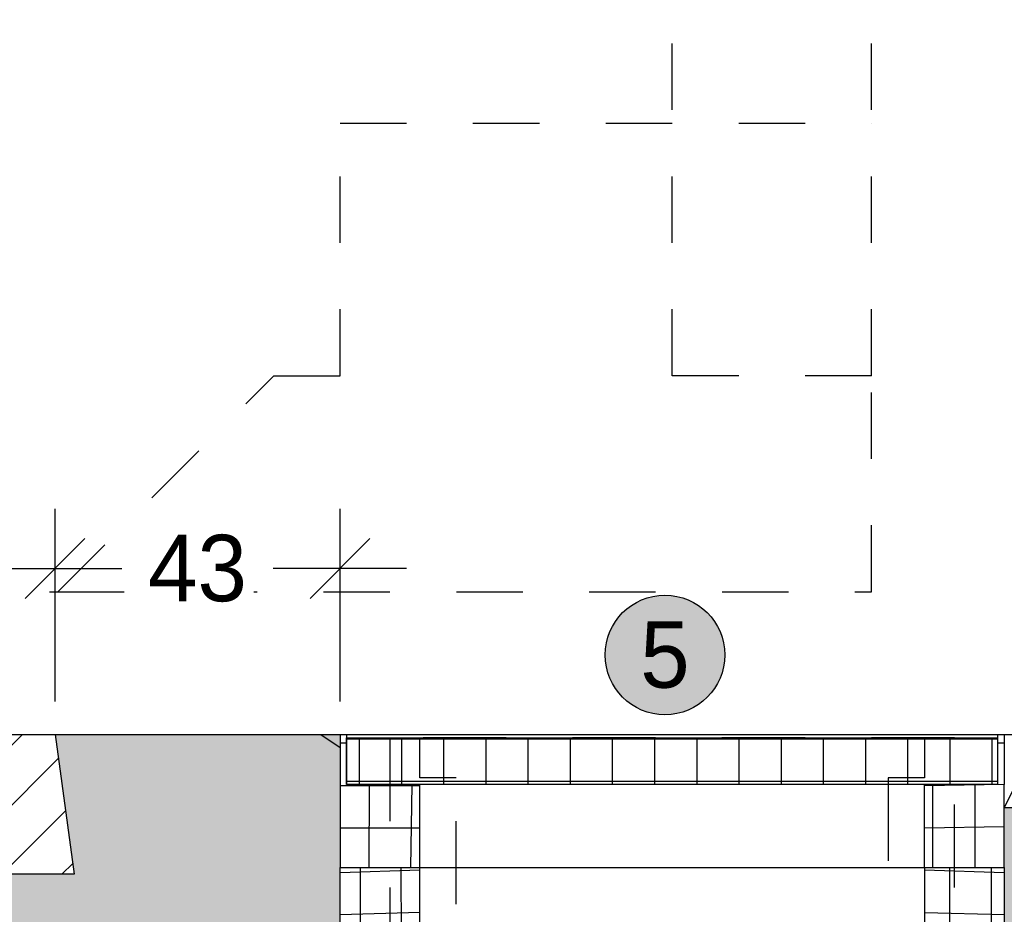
# Model space of a CAD drawing. Header units: metres. Extents: x -8 to 484, y -254 to 116.
# Tile 150 of 172: x 441.26 to 442.74, y 37.14 to 38.48. Entities that reach past the tile are written whole.
import ezdxf

# ---------------------------------------------------------------- set-up
doc = ezdxf.new("R2010")
doc.units = ezdxf.units.M
doc.linetypes.add('GESTRICHELT', pattern=[0.75, 0.5, -0.25])
doc.linetypes.add('STRICHLINIE', pattern=[0.75, 0.5, -0.25])
for name, color, linetype in [('GTU_A_Lichtraumprofil', 252, 'Continuous'), ('GTU_B', 253, 'Continuous'), ('GTU_B_Bemaßung', 253, 'Continuous'), ('GTU_P', 1, 'Continuous'), ('GTU_P_Baugrube', 11, 'Continuous'), ('GTU_P_Bemaßung', 1, 'Continuous'), ('GTU_P_Beschriftung', 1, 'Continuous')]:
    doc.layers.add(name, color=color, linetype=linetype)
doc.styles.add('PROVI', font='PROVI.SHX')
doc.dimstyles.new('1zu50', dxfattribs={"dimscale": 0.5, "dimtxt": 0.2, "dimasz": 0.18, "dimexe": 0.18, "dimexo": 0.02, "dimgap": 0.09, "dimtad": 0, "dimtih": 1, "dimtoh": 1, "dimzin": 4, "dimdsep": 46, "dimtxsty": 'PROVI', "dimblk1": 'OBLIQUE', "dimblk2": 'OBLIQUE', "dimsah": 1, "dimcen": 0.3, "dimdle": 0.2, "dimclrd": 256, "dimclre": 256, "dimclrt": 256, "dimadec": 0, "dimazin": 0, "dimtfac": 1, "dimtdec": 4, "dimtofl": 0, "dimtmove": 2, "dimatfit": 3, "dimldrblk": 'NONE', "dimfxl": 0.4, "dimfxlon": 1, "dimtfill": 1, "dimtfillclr": 256, "dimtolj": 1, "dimtzin": 0, "dimlwd": -1, "dimlwe": -1, "dimarcsym": 0})
doc.dimstyles.new('1zu50 (cm)', dxfattribs={"dimscale": 0.5, "dimtxt": 0.2, "dimasz": 0.18, "dimexe": 0.18, "dimexo": 0.02, "dimgap": 0.09, "dimtad": 0, "dimtih": 1, "dimtoh": 1, "dimdec": 0, "dimlfac": 100, "dimzin": 4, "dimdsep": 46, "dimtxsty": 'PROVI', "dimblk1": 'OBLIQUE', "dimblk2": 'OBLIQUE', "dimsah": 1, "dimcen": 0.3, "dimdle": 0.2, "dimclrd": 256, "dimclre": 256, "dimclrt": 256, "dimadec": 0, "dimazin": 0, "dimtfac": 1, "dimtdec": 4, "dimtofl": 0, "dimtmove": 2, "dimatfit": 3, "dimldrblk": 'NONE', "dimfxl": 0.4, "dimfxlon": 1, "dimtfill": 1, "dimtfillclr": 256, "dimtolj": 1, "dimtzin": 0, "dimlwd": -1, "dimlwe": -1, "dimarcsym": 0})

# ---------------------------------------------------------------- blocks, each defined once
blk = doc.blocks.new('Lira_250m GC mit_Ola')
at = {"layer": 'GTU_A_Lichtraumprofil', "linetype": 'STRICHLINIE', "ltscale": 0.2}
for points in [[(0.7499991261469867, 0.05499949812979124), (1.387499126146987, 0.05499949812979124), (1.387499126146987, -0.03800050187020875), (1.462499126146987, -0.03800050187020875), (1.462499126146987, -5.01870208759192e-07), (1.612499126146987, -5.018719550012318e-07), (1.612499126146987, 0.05499949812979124), (2.024999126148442, 0.05499949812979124), (3.249999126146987, 0.05499949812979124), (3.249999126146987, 0.3799994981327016), (3.249999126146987, 3.049999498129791), (2.609999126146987, 4.899999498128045), (-1.110000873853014, 4.899999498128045), (-1.750000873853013, 3.049999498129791), (-1.750000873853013, 0.3799994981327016), (-1.750000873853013, 0.05499949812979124), (-0.5250008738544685, 0.05499949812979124), (-0.1125008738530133, 0.05499949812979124), (-0.1125008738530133, -5.018719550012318e-07), (0.03749912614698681, -5.01870208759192e-07), (0.03749912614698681, -0.03800050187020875), (0.1124991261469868, -0.03800050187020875), (0.1124991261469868, 0.05499949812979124), (0.7499991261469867, 0.05499949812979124)], [(3.249999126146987, 0.3799994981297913), (2.949999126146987, 0.3799994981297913), (2.949999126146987, 3.917186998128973)], [(2.024999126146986, 0.05499949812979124), (2.349999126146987, 0.3799994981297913), (2.449999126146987, 0.3799994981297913), (2.449999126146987, 0.7599994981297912), (3.249999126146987, 0.7599994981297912)]]:
    blk.add_lwpolyline(points, dxfattribs=at)
blk = doc.blocks.new('GTU_QP_KTB_Kabelaufbauschacht Gr V Deckel')
h = blk.add_hatch()
h.set_pattern_fill('ANSI37', color=256, scale=0.02, angle=45)
h.set_pattern_definition([(90, (31.49834165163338, 9.313225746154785e-10), (-0.0635, 6.938893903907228e-18), []), (180, (31.49834165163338, 9.313225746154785e-10), (-6.938893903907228e-18, -0.0635), [])])
h.paths.add_polyline_path([(2572785.763642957, 5641192.82787024), (2572785.763642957, 5641192.897870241), (2572784.783647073, 5641192.897870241), (2572784.783647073, 5641192.82787024)])
for p, q in [((2572784.783647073, 5641192.897870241), (2572785.763642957, 5641192.897870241)), ((2572784.783647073, 5641192.82787024), (2572784.783647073, 5641192.897870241)), ((2572785.763642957, 5641192.897870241), (2572785.763642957, 5641192.82787024)), ((2572785.763642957, 5641192.82787024), (2572784.783647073, 5641192.82787024))]:
    blk.add_line(p, q)
blk = doc.blocks.new('GTU_QP_KTB_Kabelaufbauschacht Gr V Zwischenrahmen ohne3')
h = blk.add_hatch()
h.set_pattern_fill('ANSI37', color=256, scale=0.02, angle=45)
h.set_pattern_definition([(90, (-3560839.204604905, -5932501.922391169), (-0.06349999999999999, 1.387778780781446e-17), []), (180, (-3560839.204604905, -5932501.922391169), (-1.387778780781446e-17, -0.06349999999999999), [])])
edge = h.paths.add_edge_path()
edge.add_line((-0.3600000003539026, 3.582012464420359e-11), (-0.469004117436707, 3.582012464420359e-11))
edge.add_line((-0.4690041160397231, 3.582012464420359e-11), (-0.4799999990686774, 3.582012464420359e-11))
edge.add_line((-0.4799999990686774, -8.955024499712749e-10), (-0.4799999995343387, 0.3999999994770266))
edge.add_line((-0.48, 0.4000000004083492), (-0.3599999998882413, 0.4000000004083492))
edge.add_line((-0.3599999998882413, 0.4000000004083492), (-0.35999999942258, 3.582012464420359e-11))
h = blk.add_hatch()
h.set_pattern_fill('ANSI37', color=256, scale=0.02, angle=45)
h.set_pattern_definition([(90, (-3560839.204604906, -5932501.922391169), (-0.06349999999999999, 1.387778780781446e-17), []), (180, (-3560839.204604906, -5932501.922391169), (-1.387778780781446e-17, -0.06349999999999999), [])])
edge = h.paths.add_edge_path()
edge.add_line((0.39999999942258, 0.4000000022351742), (0.52, 0.4000000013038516))
edge.add_line((0.5200000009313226, 0.400000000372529), (0.5199999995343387, 0))
edge.add_line((0.5199999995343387, 9.313225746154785e-10), (0.4000000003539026, 9.313225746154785e-10))
edge.add_line((0.3999999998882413, 9.313225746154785e-10), (0.3999999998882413, 0.4000000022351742))
for p, q in [((-0.4799999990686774, -8.955024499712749e-10), (-0.48, 0.4000000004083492)), ((-0.48, 0.4000000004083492), (0.52, 0.4000000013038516)), ((-0.3600000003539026, 3.582012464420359e-11), (-0.3599999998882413, 0.4000000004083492)), ((0.3999999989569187, 0.4000000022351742), (0.3999999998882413, 9.313225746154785e-10)), ((0.52, 0.4000000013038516), (0.5200000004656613, 9.313225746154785e-10)), ((0.5200000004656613, 9.313225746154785e-10), (-0.4799999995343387, -8.596823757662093e-10))]:
    blk.add_line(p, q)
blk = doc.blocks.new('_OBLIQUE')
at = {"color": 0, "linetype": 'ByBlock'}
blk.add_line((-0.5, -0.5), (0.5, 0.5), dxfattribs=at)
blk = doc.blocks.new('*D240')
at = {"layer": 'Defpoints', "color": 0, "linetype": 'Continuous'}
for p in [(440.0424542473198, 39.90799492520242), (440.0424542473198, 37.62306288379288), (442.5424542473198, 37.62306288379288)]:
    blk.add_point(p, dxfattribs=at)
at = {"layer": 'GTU_B_Bemaßung'}
for p, q in [((440.0424542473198, 39.70799492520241), (440.0424542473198, 39.99799492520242)), ((442.5424542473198, 39.70799492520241), (442.5424542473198, 39.99799492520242)), ((442.6424542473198, 39.90799492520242), (439.9424542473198, 39.90799492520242))]:
    blk.add_line(p, q, dxfattribs=at)
at = {"layer": 'GTU_B_Bemaßung', "linetype": 'Continuous', "xscale": 0.09, "yscale": 0.09, "zscale": 0.09, "rotation": 180}
blk.add_blockref('_OBLIQUE', (440.0424542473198, 39.90799492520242), dxfattribs=at)
at = {"layer": 'GTU_B_Bemaßung', "linetype": 'Continuous', "xscale": 0.09, "yscale": 0.09, "zscale": 0.09}
blk.add_blockref('_OBLIQUE', (442.5424542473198, 39.90799492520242), dxfattribs=at)
at = {"layer": 'GTU_B_Bemaßung', "linetype": 'Continuous', "insert": (441.2914893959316, 40.00799492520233), "char_height": 0.1, "attachment_point": 5, "style": 'PROVI', "bg_fill": 3, "box_fill_scale": 1.1, "bg_fill_color": 256, "bg_fill_true_color": 13158600, "bg_fill_transparency": 0}
blk.add_mtext('\\A1;2.50', dxfattribs=at)
blk = doc.blocks.new('_None')
blk = doc.blocks.new('*D245')
at = {"layer": 'Defpoints', "color": 0, "linetype": 'Continuous'}
for p in [(442.8124542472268, 40.40799492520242), (442.8124542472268, 37.43799492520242), (440.0424542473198, 37.36599492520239)]:
    blk.add_point(p, dxfattribs=at)
at = {"layer": 'GTU_B_Bemaßung', "linetype": 'Continuous'}
for p, q in [((440.0424542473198, 40.20799492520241), (440.0424542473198, 40.49799492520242)), ((442.8124542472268, 40.20799492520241), (442.8124542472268, 40.49799492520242)), ((439.9424542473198, 40.40799492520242), (441.2634542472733, 40.40799492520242)), ((442.9124542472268, 40.40799492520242), (441.5914542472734, 40.40799492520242))]:
    blk.add_line(p, q, dxfattribs=at)
at = {"layer": 'GTU_B_Bemaßung', "linetype": 'Continuous', "xscale": 0.09, "yscale": 0.09, "zscale": 0.09, "rotation": 180}
blk.add_blockref('_OBLIQUE', (440.0424542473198, 40.40799492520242), dxfattribs=at)
at = {"layer": 'GTU_B_Bemaßung', "linetype": 'Continuous', "xscale": 0.09, "yscale": 0.09, "zscale": 0.09}
blk.add_blockref('_OBLIQUE', (442.8124542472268, 40.40799492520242), dxfattribs=at)
at = {"layer": 'GTU_B_Bemaßung', "linetype": 'Continuous', "insert": (441.4274542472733, 40.40799492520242), "char_height": 0.1, "attachment_point": 5, "style": 'PROVI', "bg_fill": 3, "box_fill_scale": 1.1, "bg_fill_color": 256, "bg_fill_true_color": 13158600, "bg_fill_transparency": 0}
blk.add_mtext('\\A1;2.77', dxfattribs=at)
blk = doc.blocks.new('*D246')
at = {"layer": 'Defpoints', "color": 0, "linetype": 'Continuous'}
for p in [(447.1524542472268, 40.40799492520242), (442.8124542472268, 37.43799492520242), (447.1524542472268, 37.43799492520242)]:
    blk.add_point(p, dxfattribs=at)
at = {"layer": 'GTU_B_Bemaßung', "linetype": 'Continuous'}
for p, q in [((442.8124542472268, 40.20799492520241), (442.8124542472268, 40.49799492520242)), ((447.1524542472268, 40.20799492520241), (447.1524542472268, 40.49799492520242)), ((442.7124542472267, 40.40799492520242), (444.8084542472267, 40.40799492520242)), ((447.2524542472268, 40.40799492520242), (445.1564542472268, 40.40799492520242))]:
    blk.add_line(p, q, dxfattribs=at)
at = {"layer": 'GTU_B_Bemaßung', "linetype": 'Continuous', "xscale": 0.09, "yscale": 0.09, "zscale": 0.09, "rotation": 180}
blk.add_blockref('_OBLIQUE', (442.8124542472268, 40.40799492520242), dxfattribs=at)
at = {"layer": 'GTU_B_Bemaßung', "linetype": 'Continuous', "xscale": 0.09, "yscale": 0.09, "zscale": 0.09}
blk.add_blockref('_OBLIQUE', (447.1524542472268, 40.40799492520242), dxfattribs=at)
at = {"layer": 'GTU_B_Bemaßung', "linetype": 'Continuous', "insert": (444.9824542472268, 40.40799492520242), "char_height": 0.1, "attachment_point": 5, "style": 'PROVI', "bg_fill": 3, "box_fill_scale": 1.1, "bg_fill_color": 256, "bg_fill_true_color": 13158600, "bg_fill_transparency": 0}
blk.add_mtext('\\A1;4.34', dxfattribs=at)
blk = doc.blocks.new('*D278')
at = {"layer": 'Defpoints', "color": 0, "linetype": 'Continuous'}
for p in [(441.7424542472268, 40.90799492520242), (441.7424542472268, 37.40799492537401), (440.0424542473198, 37.36599492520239)]:
    blk.add_point(p, dxfattribs=at)
at = {"layer": 'GTU_P_Bemaßung', "linetype": 'Continuous'}
for p, q in [((440.0424542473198, 40.70799492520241), (440.0424542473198, 40.99799492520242)), ((441.7424542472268, 40.70799492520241), (441.7424542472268, 40.99799492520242)), ((439.9424542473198, 40.90799492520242), (440.7412967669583, 40.90799492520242)), ((441.8424542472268, 40.90799492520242), (441.0436117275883, 40.90799492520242))]:
    blk.add_line(p, q, dxfattribs=at)
at = {"layer": 'GTU_P_Bemaßung', "linetype": 'Continuous', "xscale": 0.09, "yscale": 0.09, "zscale": 0.09, "rotation": 180}
blk.add_blockref('_OBLIQUE', (440.0424542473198, 40.90799492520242), dxfattribs=at)
at = {"layer": 'GTU_P_Bemaßung', "linetype": 'Continuous', "xscale": 0.09, "yscale": 0.09, "zscale": 0.09}
blk.add_blockref('_OBLIQUE', (441.7424542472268, 40.90799492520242), dxfattribs=at)
at = {"layer": 'GTU_P_Bemaßung', "linetype": 'Continuous', "insert": (440.8924542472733, 40.90799492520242), "char_height": 0.1, "attachment_point": 5, "style": 'PROVI', "bg_fill": 3, "box_fill_scale": 1.1, "bg_fill_color": 256, "bg_fill_true_color": 13158600, "bg_fill_transparency": 0}
blk.add_mtext('\\A1;1.70', dxfattribs=at)
blk = doc.blocks.new('*D279')
at = {"layer": 'Defpoints', "color": 0, "linetype": 'Continuous'}
for p in [(442.7424542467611, 40.90799492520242), (441.7424542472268, 37.40799492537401), (442.7424542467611, 37.40799492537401)]:
    blk.add_point(p, dxfattribs=at)
at = {"layer": 'GTU_P_Bemaßung', "linetype": 'Continuous'}
for p, q in [((441.7424542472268, 40.70799492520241), (441.7424542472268, 40.99799492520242)), ((442.7424542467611, 40.70799492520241), (442.7424542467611, 40.99799492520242)), ((441.6424542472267, 40.90799492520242), (442.091296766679, 40.90799492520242)), ((442.8424542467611, 40.90799492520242), (442.3936117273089, 40.90799492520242))]:
    blk.add_line(p, q, dxfattribs=at)
at = {"layer": 'GTU_P_Bemaßung', "linetype": 'Continuous', "xscale": 0.09, "yscale": 0.09, "zscale": 0.09, "rotation": 180}
blk.add_blockref('_OBLIQUE', (441.7424542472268, 40.90799492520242), dxfattribs=at)
at = {"layer": 'GTU_P_Bemaßung', "linetype": 'Continuous', "xscale": 0.09, "yscale": 0.09, "zscale": 0.09}
blk.add_blockref('_OBLIQUE', (442.7424542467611, 40.90799492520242), dxfattribs=at)
at = {"layer": 'GTU_P_Bemaßung', "linetype": 'Continuous', "insert": (442.2424542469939, 40.90799492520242), "char_height": 0.1, "attachment_point": 5, "style": 'PROVI', "bg_fill": 3, "box_fill_scale": 1.1, "bg_fill_color": 256, "bg_fill_true_color": 13158600, "bg_fill_transparency": 0}
blk.add_mtext('\\A1;1.00', dxfattribs=at)
blk = doc.blocks.new('*D280')
at = {"layer": 'Defpoints', "color": 0, "linetype": 'Continuous'}
for p in [(448.0824563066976, 40.90799492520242), (442.7424542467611, 37.40799492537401), (448.0824563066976, 37.40799492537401)]:
    blk.add_point(p, dxfattribs=at)
at = {"layer": 'GTU_P_Bemaßung', "linetype": 'Continuous'}
for p, q in [((442.7424542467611, 40.70799492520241), (442.7424542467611, 40.99799492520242)), ((448.0824563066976, 40.70799492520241), (448.0824563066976, 40.99799492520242)), ((442.6424542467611, 40.90799492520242), (445.2434552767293, 40.90799492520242)), ((448.1824563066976, 40.90799492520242), (445.5814552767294, 40.90799492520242))]:
    blk.add_line(p, q, dxfattribs=at)
at = {"layer": 'GTU_P_Bemaßung', "linetype": 'Continuous', "xscale": 0.09, "yscale": 0.09, "zscale": 0.09, "rotation": 180}
blk.add_blockref('_OBLIQUE', (442.7424542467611, 40.90799492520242), dxfattribs=at)
at = {"layer": 'GTU_P_Bemaßung', "linetype": 'Continuous', "xscale": 0.09, "yscale": 0.09, "zscale": 0.09}
blk.add_blockref('_OBLIQUE', (448.0824563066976, 40.90799492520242), dxfattribs=at)
at = {"layer": 'GTU_P_Bemaßung', "linetype": 'Continuous', "insert": (445.4124552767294, 40.90799492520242), "char_height": 0.1, "attachment_point": 5, "style": 'PROVI', "bg_fill": 3, "box_fill_scale": 1.1, "bg_fill_color": 256, "bg_fill_true_color": 13158600, "bg_fill_transparency": 0}
blk.add_mtext('\\A1;5.34', dxfattribs=at)
blk = doc.blocks.new('*D394')
at = {"layer": 'Defpoints', "color": 0, "linetype": 'Continuous'}
for p in [(441.7424542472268, 37.65799492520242), (441.3134542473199, 37.40799492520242), (441.7424542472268, 37.40799492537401)]:
    blk.add_point(p, dxfattribs=at)
at = {"layer": 'GTU_P_Bemaßung', "linetype": 'Continuous'}
for p, q in [((441.3134542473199, 37.45799492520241), (441.3134542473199, 37.74799492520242)), ((441.7424542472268, 37.45799492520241), (441.7424542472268, 37.74799492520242)), ((441.2134542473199, 37.65799492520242), (441.4138831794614, 37.65799492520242)), ((441.8424542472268, 37.65799492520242), (441.6420253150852, 37.65799492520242))]:
    blk.add_line(p, q, dxfattribs=at)
at = {"layer": 'GTU_P_Bemaßung', "linetype": 'Continuous', "xscale": 0.09, "yscale": 0.09, "zscale": 0.09, "rotation": 180}
blk.add_blockref('_OBLIQUE', (441.3134542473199, 37.65799492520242), dxfattribs=at)
at = {"layer": 'GTU_P_Bemaßung', "linetype": 'Continuous', "xscale": 0.09, "yscale": 0.09, "zscale": 0.09}
blk.add_blockref('_OBLIQUE', (441.7424542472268, 37.65799492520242), dxfattribs=at)
at = {"layer": 'GTU_P_Bemaßung', "linetype": 'Continuous', "insert": (441.5279542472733, 37.65799492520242), "char_height": 0.1, "attachment_point": 5, "style": 'PROVI', "bg_fill": 3, "box_fill_scale": 1.1, "bg_fill_color": 256, "bg_fill_true_color": 13158600, "bg_fill_transparency": 0}
blk.add_mtext('\\A1;43', dxfattribs=at)

msp = doc.modelspace()

# ---------------------------------------------------------------- hatches: boundary and pattern name
at = {"layer": 'GTU_B'}
h = msp.add_hatch(dxfattribs=at)
h.set_pattern_fill('ANSI31', color=256, scale=0.02, style=0)
h.set_pattern_definition([(45, (432.5426055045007, 32.36806288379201), (-0.04490128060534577, 0.04490128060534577), [])])
h.paths.add_polyline_path([(438.7424542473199, 37.19799492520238), (438.7714542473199, 37.40799492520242), (439.0064542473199, 37.40799492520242), (439.0954542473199, 37.43299492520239), (439.0954542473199, 37.43299492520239), (439.1154542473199, 37.40799492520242), (439.4304542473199, 37.40799492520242), (439.4504542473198, 37.43299492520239), (439.4504542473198, 37.43299492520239), (439.5394542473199, 37.40799492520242), (439.5394542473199, 37.40799492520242), (439.8394542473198, 37.36599492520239), (440.2454542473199, 37.36599492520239), (440.5454542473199, 37.40799492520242), (440.5454542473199, 37.40799492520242), (440.6344542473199, 37.43299492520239), (440.6344542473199, 37.43299492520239), (440.6544542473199, 37.40799492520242), (440.9694542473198, 37.40799492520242), (440.9894542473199, 37.43299492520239), (440.9894542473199, 37.43299492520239), (441.0784542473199, 37.40799492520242), (441.3134542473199, 37.40799492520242), (441.3424542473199, 37.19799492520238)])
at = {"layer": 'GTU_P', "linetype": 'Continuous', "transparency": 33554508}
h = msp.add_hatch(color=256, dxfattribs=at)
h.paths.add_polyline_path([(422.9674709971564, 37.272003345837), (422.7634836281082, 37.40799492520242), (422.3634836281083, 37.40799492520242), (422.3924836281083, 37.19799492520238), (419.7924836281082, 37.19799492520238), (419.8214836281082, 37.40799492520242), (419.4214836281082, 37.40799492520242), (418.3980782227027, 36.72572465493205), (419.5185447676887, 36.78174798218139), (419.6047912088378, 36.86799442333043), (419.5627737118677, 36.78395942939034), (422.9674709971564, 36.95419429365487), (422.9674709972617, 37.25799492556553)])
h.paths.add_polyline_path([(424.3547618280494, 36.86799442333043), (424.2685153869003, 36.78174798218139), (424.3127443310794, 36.78395942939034)])
h.paths.add_polyline_path([(417.2015404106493, 34.97873978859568), (417.4837293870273, 34.97873978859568), (417.4837293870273, 35.13702405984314), (417.2015404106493, 35.13702405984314)], flags=9)
h.paths.add_polyline_path([(423.3263785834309, 34.97873979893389), (423.6085675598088, 34.97873979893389), (423.6085675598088, 35.13702407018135), (423.3263785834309, 35.13702407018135)], flags=9)
h.paths.add_polyline_path([(428.0763638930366, 34.97873979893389), (428.3585528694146, 34.97873979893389), (428.3585528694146, 35.13702407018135), (428.0763638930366, 35.13702407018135)], flags=9)
h.paths.add_polyline_path([(423.9674709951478, 36.8579949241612), (423.9674709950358, 36.76669576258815), (424.2685153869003, 36.78174798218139), (424.3547618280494, 36.86799442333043), (424.3127443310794, 36.78395942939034), (427.7174563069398, 36.95419502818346), (427.7174563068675, 37.25799492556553), (427.7174563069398, 37.27199355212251), (427.5134542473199, 37.40799492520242), (427.1134542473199, 37.40799492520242), (427.1424542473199, 37.19799492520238), (424.5424542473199, 37.19799492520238), (424.5714542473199, 37.40799492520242), (424.1714542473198, 37.40799492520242), (423.967471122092, 37.2720061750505), (423.9674709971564, 37.2579949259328)])
h.paths.add_polyline_path([(419.6047912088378, 36.86799442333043), (419.5185447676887, 36.78174798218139), (419.5627737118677, 36.78395942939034)])
h.paths.add_polyline_path([(429.0185153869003, 36.78174798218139), (429.1047618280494, 36.86799442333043), (429.0627443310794, 36.78395942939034), (432.4424563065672, 36.95294502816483), (432.4424563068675, 37.25799492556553), (432.4424563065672, 37.28866021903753), (432.2634542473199, 37.40799492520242), (431.8634542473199, 37.40799492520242), (431.8924542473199, 37.19799492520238), (429.2924542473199, 37.19799492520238), (429.3214542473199, 37.40799492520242), (428.9214542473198, 37.40799492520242), (428.7174564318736, 37.27199638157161), (428.7174563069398, 37.2579949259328), (428.7174563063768, 36.85799492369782), (428.7174563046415, 36.76669502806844)])
h.paths.add_polyline_path([(429.1047618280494, 36.86799442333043), (429.0185153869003, 36.78174798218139), (429.0627443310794, 36.78395942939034)])
h.paths.add_polyline_path([(433.4424563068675, 37.25799492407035), (433.4424563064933, 36.95294482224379), (436.8474104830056, 36.78269711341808), (436.8047618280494, 36.86799442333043), (436.8923038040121, 36.78045244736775), (437.1424542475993, 36.76794492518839), (437.1424542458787, 36.85799492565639), (437.1424542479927, 37.25799492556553), (437.1424542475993, 37.28866159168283), (436.9634542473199, 37.40799492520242), (436.5634542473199, 37.40799492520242), (436.5924542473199, 37.19799492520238), (433.9924542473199, 37.19799492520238), (434.0214542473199, 37.40799492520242), (433.6214542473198, 37.40799492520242), (433.4424564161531, 37.28866303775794)])
h.paths.add_polyline_path([(436.8923038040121, 36.78045244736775), (436.8047618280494, 36.86799442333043), (436.8474104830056, 36.78269711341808)])
h.paths.add_polyline_path([(441.7424542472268, 37.20799492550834), (441.7424542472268, 37.33299492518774), (441.7424542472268, 37.40799492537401), (441.7134542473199, 37.40799492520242), (441.3134542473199, 37.40799492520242), (441.3424542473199, 37.19799492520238), (438.7424542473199, 37.19799492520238), (438.7714542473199, 37.40799492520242), (438.3714542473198, 37.40799492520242), (438.1424543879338, 37.25532835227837), (438.1424542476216, 36.95544492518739), (441.5974104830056, 36.78269711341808), (441.5547618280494, 36.86799442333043), (441.6423038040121, 36.78045244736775), (441.7424542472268, 36.77544492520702), (441.7424542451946, 36.8079949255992)])
h.paths.add_polyline_path([(441.6423038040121, 36.78045244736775), (441.5547618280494, 36.86799442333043), (441.5974104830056, 36.78269711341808)])
at = {"layer": 'GTU_P'}
h = msp.add_hatch(dxfattribs=at)
h.set_pattern_fill('ANSI37', color=256, scale=0.02, angle=44.99999999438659)
h.set_pattern_definition([(90, (-2572311.513403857, -5641155.348127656), (-0.0635, 6.221263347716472e-12), []), (180, (-2572311.513403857, -5641155.348127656), (-6.221263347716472e-12, -0.0635), [])])
h.paths.add_polyline_path([(441.8624542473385, 37.33299492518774), (441.7524542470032, 37.33299492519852), (441.7524542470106, 37.40799492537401), (441.7424542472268, 37.40799492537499), (441.7424542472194, 37.33299492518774), (441.742454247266, 37.20799492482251), (441.8624542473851, 37.20799492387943)])
h = msp.add_hatch(dxfattribs=at)
h.set_pattern_fill('ANSI37', color=256, scale=0.02, angle=44.99999999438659)
h.set_pattern_definition([(90, (-2572311.363403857, -5641155.348127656), (-0.0635, 6.221263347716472e-12), []), (180, (-2572311.363403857, -5641155.348127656), (-6.221263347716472e-12, -0.0635), [])])
h.paths.add_polyline_path([(442.6224542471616, 37.20799492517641), (442.7424542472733, 37.20799492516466), (442.7424542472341, 37.33299492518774), (442.7424542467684, 37.40799492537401), (442.7324542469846, 37.40799492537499), (442.7324542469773, 37.33299492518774), (442.622454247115, 37.33299492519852)])
at = {"layer": 'GTU_P', "linetype": 'Continuous'}
h = msp.add_hatch(dxfattribs=at)
h.set_pattern_fill('INSULATION', color=256, scale=0.02, style=0)
h.set_pattern_definition([(45, (387.2071532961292, -37.12639477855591), (-0.05028943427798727, 0.05028943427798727), []), (135, (387.2071532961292, -37.12639477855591), (-0.05028943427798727, -0.05028943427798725), [])])
h.paths.add_polyline_path([(442.7924542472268, 37.39799492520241), (442.7424542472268, 37.2979949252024), (447.2224542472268, 37.2979949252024), (447.1724542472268, 37.39799492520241)])
at = {"layer": 'GTU_P_Baugrube', "linetype": 'Continuous', "transparency": 33554687}
h = msp.add_hatch(dxfattribs=at)
h.set_pattern_fill('DOTS2', color=256, scale=0.02, style=0)
h.set_pattern_definition([(0, (414.1129548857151, -6.705095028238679), (0, 0.508), [0, -0.508]), (0, (414.2755148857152, -6.694935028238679), (0, 0.508), [0, -0.508]), (0, (414.1840748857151, -6.583175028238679), (0, 0.508), [0, -0.508]), (0, (414.2958348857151, -6.501895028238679), (0, 0.508), [0, -0.508]), (0, (414.1637548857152, -6.471415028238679), (0, 0.508), [0, -0.508]), (0, (414.2043948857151, -6.349495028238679), (0, 0.508), [0, -0.508]), (0, (414.1332748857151, -6.258055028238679), (0, 0.508), [0, -0.508]), (0, (414.2958348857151, -6.268215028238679), (0, 0.508), [0, -0.508]), (0, (414.4177548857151, -6.247895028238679), (0, 0.508), [0, -0.508]), (0, (414.4787148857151, -6.369815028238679), (0, 0.508), [0, -0.508]), (0, (414.5803148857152, -6.379975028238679), (0, 0.508), [0, -0.508]), (0, (414.5803148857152, -6.562855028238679), (0, 0.508), [0, -0.508]), (0, (414.4888748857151, -6.623815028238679), (0, 0.508), [0, -0.508]), (0, (414.3466348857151, -6.593335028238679), (0, 0.508), [0, -0.508]), (0, (414.4380748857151, -6.501895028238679), (0, 0.508), [0, -0.508]), (0, (414.3466348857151, -6.410455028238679), (0, 0.508), [0, -0.508]), (0, (414.5599948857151, -6.694935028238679), (0, 0.508), [0, -0.508])])
h.paths.add_polyline_path([(416.8426348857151, 35.20788192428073), (416.2426348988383, 35.20788192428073), (416.2426348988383, 34.90788192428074), (441.5924753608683, 34.90788192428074), (441.5924753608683, 35.10788194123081), (441.7424563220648, 35.10788194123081), (441.7424563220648, 35.20788193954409), (438.1424563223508, 35.20788192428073), (438.1424563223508, 35.15788193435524), (438.2924372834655, 35.15788193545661), (438.2924372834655, 34.95788193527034), (436.9924753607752, 34.95788193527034), (436.9924753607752, 35.15788193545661), (437.1424563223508, 35.15788193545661), (437.1424563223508, 35.20788192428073), (433.4424583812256, 35.20788192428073), (433.4424583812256, 35.15788193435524), (433.5924393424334, 35.15788193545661), (433.5924393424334, 34.95788193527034), (432.2924774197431, 34.95788193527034), (432.2924774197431, 35.15788193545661), (432.4424583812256, 35.15788193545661), (432.4424583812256, 35.20788192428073), (428.7174583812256, 35.20788192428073), (428.7174583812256, 35.15788193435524), (428.8674393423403, 35.15788193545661), (428.8674393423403, 34.95788193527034), (427.56747741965, 34.95788193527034), (427.56747741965, 35.15788193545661), (427.7174583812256, 35.15788193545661), (427.7174583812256, 35.20788192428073), (423.9674709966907, 35.20788192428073), (423.9674730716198, 35.20788192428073), (423.9674730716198, 35.15788193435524), (424.1174540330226, 35.15788193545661), (424.1174540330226, 34.95788193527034), (422.8174921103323, 34.95788193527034), (422.8174921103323, 35.15788193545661), (422.9674730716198, 35.15788193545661), (422.9674730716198, 35.20788192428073), (417.8426348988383, 35.20788192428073), (417.8426348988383, 35.15788192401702), (417.9926158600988, 35.15788192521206), (417.9926158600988, 34.9578819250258), (416.6926539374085, 34.9578819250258), (416.6926539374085, 35.15788192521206), (416.8426348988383, 35.15788192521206)])
h.paths.add_polyline_path([(416.2426348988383, 35.20788192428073), (416.8426348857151, 35.20788192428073), (416.8426348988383, 35.25788192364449), (416.8426348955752, 35.50788192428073), (416.2426348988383, 35.50788192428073)])
h.paths.add_polyline_path([(416.2426348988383, 35.50788192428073), (416.8426348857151, 35.50788192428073), (416.8426348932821, 35.65788192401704), (416.8426348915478, 35.80788192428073), (416.2426348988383, 35.80788192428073)])
h.paths.add_polyline_path([(416.2426348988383, 35.80788192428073), (416.8426348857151, 35.80788192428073), (416.8426348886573, 36.05788192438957), (416.8426348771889, 36.10788192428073), (416.2426348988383, 36.10788192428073)])
h.paths.add_polyline_path([(416.8426348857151, 36.40788192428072), (416.2426348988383, 36.40788192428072), (416.2426348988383, 36.10788192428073), (416.8426348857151, 36.10788192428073)])
h.paths.add_polyline_path([(416.8426348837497, 36.4579949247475), (416.8426348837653, 36.70788192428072), (416.2426348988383, 36.70788192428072), (416.2426348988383, 36.40788192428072), (416.8426348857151, 36.40788192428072), (416.8426348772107, 36.45788194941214)])
h.paths.add_polyline_path([(416.8426348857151, 37.00788192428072), (416.2426348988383, 37.00788192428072), (416.2426348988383, 36.70788192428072), (416.8426348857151, 36.70788192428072), (416.8426348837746, 36.85799492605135)])
h.paths.add_polyline_path([(416.8426348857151, 37.30788192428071), (416.2426348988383, 37.30788192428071), (416.2426348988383, 37.00788192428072), (416.8426348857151, 37.00788192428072), (416.8426348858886, 37.25799492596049)])
h.paths.add_polyline_path([(416.2426348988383, 37.30788192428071), (416.8426348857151, 37.30788192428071), (416.8426348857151, 37.33299492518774), (416.8426348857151, 37.40799492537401), (416.2426348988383, 37.40799492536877)])
h.paths.add_polyline_path([(417.8426348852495, 37.40799492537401), (417.8426348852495, 37.33299492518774), (417.8426348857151, 37.29870201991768), (419.3722666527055, 37.37518360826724), (419.4214836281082, 37.40799492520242)])
h.paths.add_polyline_path([(417.8426348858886, 37.2579949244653), (417.8426348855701, 36.99832725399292), (418.8851724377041, 37.05045413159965), (419.3722666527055, 37.37518360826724), (417.8426348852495, 37.2987020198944)])
h.paths.add_polyline_path([(417.8426348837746, 36.85799492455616), (417.8426348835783, 36.69795248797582), (418.3980782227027, 36.72572465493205), (418.8851724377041, 37.05045413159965), (417.8426348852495, 36.99832725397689)])
h.paths.add_polyline_path([(417.8426348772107, 36.45788194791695), (417.8426348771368, 36.39757772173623), (422.9674709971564, 36.65381952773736), (422.9674709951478, 36.85799492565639), (422.9674709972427, 36.95419429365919), (418.3980782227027, 36.72572465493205), (417.8426348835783, 36.69795248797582), (417.842634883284, 36.45799492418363)])
h.paths.add_polyline_path([(422.9674709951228, 36.45799492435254), (422.967470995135, 36.65381952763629), (417.8426348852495, 36.39757772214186), (417.8426348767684, 36.0972029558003), (422.9674709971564, 36.35344476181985), (422.9674709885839, 36.45788194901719)])
h.paths.add_polyline_path([(422.9674709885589, 36.05788194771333), (422.9674709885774, 36.3534447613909), (417.8426348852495, 36.09720295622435), (417.8426348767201, 36.05788194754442), (417.8426348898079, 35.90799491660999), (417.8426891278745, 35.90799492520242), (420.0659693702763, 35.90799491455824), (422.9674709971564, 36.05306999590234), (422.9674730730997, 36.05307000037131), (422.9674730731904, 36.05788195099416)])
h.paths.add_polyline_path([(422.9674709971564, 36.05306999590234), (420.0659693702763, 35.90799491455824), (422.9674709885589, 35.90799490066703), (422.9674730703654, 35.90799494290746), (422.9674730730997, 36.05307000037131)])
h.paths.add_polyline_path([(423.9674730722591, 36.05788193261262), (423.9674730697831, 35.90799489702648), (424.8159395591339, 35.90799489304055), (427.7174563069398, 36.05307073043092), (427.7174583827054, 36.05307083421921), (427.7174583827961, 36.05788195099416), (427.7174562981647, 36.05788194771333), (427.7174562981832, 36.35344549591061), (423.9674709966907, 36.16594623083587), (423.9674709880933, 36.05788194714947)])
h.paths.add_polyline_path([(423.9674709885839, 36.457881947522), (423.9674709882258, 36.16594623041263), (427.7174563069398, 36.35344549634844), (427.7174562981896, 36.45788194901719), (427.7174563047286, 36.45799492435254), (427.7174563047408, 36.653820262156), (423.9674709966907, 36.46632099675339), (423.9674709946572, 36.45799492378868)])
h.paths.add_polyline_path([(427.7174563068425, 36.85799492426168), (427.7174563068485, 36.95419502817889), (423.9674715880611, 36.76669579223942), (423.9674709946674, 36.46632099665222), (427.7174563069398, 36.65382026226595)])
h.paths.add_polyline_path([(427.7174563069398, 36.05307073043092), (424.815939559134, 35.90799489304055), (427.7174562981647, 35.90799487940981), (427.7174583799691, 35.90788194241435), (427.7174583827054, 36.05307083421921)])
h.paths.add_polyline_path([(428.7174583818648, 36.05788193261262), (428.7174583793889, 35.907994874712), (429.5659395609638, 35.907994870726), (432.4424583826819, 36.05182083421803), (432.4424583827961, 36.05788195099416), (432.4424562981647, 36.05788194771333), (432.4424562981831, 36.3521954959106), (428.7174709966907, 36.16594623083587), (428.7174562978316, 36.16594549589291), (428.717456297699, 36.05788194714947)])
h.paths.add_polyline_path([(428.7174562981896, 36.457881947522), (428.7174562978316, 36.16594549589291), (428.7174709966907, 36.16594623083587), (432.4424562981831, 36.3521954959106), (432.4424562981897, 36.45788194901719), (432.4424563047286, 36.45799492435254), (432.4424563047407, 36.65257026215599), (428.7174709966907, 36.46632099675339), (428.7174563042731, 36.46632026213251), (428.7174563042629, 36.45799492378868)])
h.paths.add_polyline_path([(428.7174709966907, 36.46632099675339), (432.4424563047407, 36.65257026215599), (432.4424563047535, 36.85799492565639), (432.4424563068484, 36.9529450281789), (428.7174568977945, 36.76669505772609), (428.7174563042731, 36.46632026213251)])
h.paths.add_polyline_path([(432.4424583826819, 36.05182083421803), (429.565939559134, 35.90799489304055), (432.4424583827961, 35.90799485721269)])
h.paths.add_polyline_path([(436.3189700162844, 35.90799483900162), (433.4424567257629, 36.05182050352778), (433.4424583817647, 36.05182049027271), (433.4424583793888, 35.90799485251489), (433.4424604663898, 35.90799485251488)])
h.paths.add_polyline_path([(437.1424542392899, 36.05788194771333), (437.1424542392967, 36.16719539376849), (433.4424567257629, 36.35219526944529), (433.442456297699, 36.05788194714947), (433.4424583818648, 36.05788193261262), (433.4424583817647, 36.05182049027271), (433.4424567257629, 36.05182050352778), (436.3189700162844, 35.90799483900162), (437.1424563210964, 35.90799483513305), (437.1424563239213, 36.05788195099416)])
h.paths.add_polyline_path([(437.1424542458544, 36.46757015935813), (433.4424567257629, 36.6525700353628), (433.4424563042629, 36.45799492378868), (433.4424562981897, 36.457881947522), (433.44245629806, 36.35219526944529), (437.1424542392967, 36.16719539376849), (437.1424542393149, 36.45788194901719), (437.1424542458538, 36.45799492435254)])
h.paths.add_polyline_path([(433.4424567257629, 36.6525700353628), (437.1424542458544, 36.46757015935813), (437.1424542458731, 36.7679449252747), (433.4424567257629, 36.95294480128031), (433.4424563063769, 36.85799492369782)])
h.paths.add_polyline_path([(441.0689700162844, 35.90799483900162), (438.1424563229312, 36.05432052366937), (438.142456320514, 35.90799483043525)])
h.paths.add_polyline_path([(438.14245632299, 36.05788193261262), (438.1424563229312, 36.05432052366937), (441.0689700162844, 35.90799483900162), (441.7424542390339, 35.90799481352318), (441.7424563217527, 35.90799481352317), (441.7424563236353, 36.00788195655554), (441.7424542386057, 36.00788194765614), (441.7424542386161, 36.17469539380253), (438.1424542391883, 36.35469539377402), (438.1424542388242, 36.05788194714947)])
h.paths.add_polyline_path([(438.1424542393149, 36.457881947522), (438.1424542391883, 36.35469539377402), (441.7424542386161, 36.17469539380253), (441.7424542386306, 36.40788194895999), (441.7424542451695, 36.40799492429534), (441.7424542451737, 36.47507015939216), (438.1424542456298, 36.65507015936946), (438.1424542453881, 36.45799492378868)])
h.paths.add_polyline_path([(438.1424542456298, 36.65507015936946), (441.7424542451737, 36.47507015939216), (441.7424542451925, 36.77544492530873), (438.142454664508, 36.95544490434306), (438.142454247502, 36.85799492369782)])
h.paths.add_polyline_path([(442.7424563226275, 35.90799480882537), (448.0824563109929, 35.90799478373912), (448.0824563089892, 36.00788192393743), (448.0824562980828, 36.10788192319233), (442.7424563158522, 36.10788195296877), (442.7424542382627, 36.10788195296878), (442.7424542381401, 36.00788194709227), (442.742456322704, 36.007881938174)])
h.paths.add_polyline_path([(442.7424542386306, 36.4078819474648), (442.7424542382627, 36.10788195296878), (442.7424563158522, 36.10788195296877), (448.0824563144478, 36.10788192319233), (448.0824562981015, 36.40788194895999), (442.7424563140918, 36.40788195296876)])
h.paths.add_polyline_path([(448.0824563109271, 36.70788192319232), (442.7424563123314, 36.70788195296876), (442.7424542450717, 36.70788195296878), (442.7424542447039, 36.40799492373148), (442.7424563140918, 36.40788195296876), (448.0824563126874, 36.40788192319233), (448.0824563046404, 36.40799492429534)])
h.paths.add_polyline_path([(442.7424563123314, 36.70788195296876), (448.0824563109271, 36.70788192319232), (448.0824563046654, 36.8079949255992), (448.0824563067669, 37.00799492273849), (442.7424563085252, 37.00799495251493), (442.7424542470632, 37.00799495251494), (442.7424542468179, 36.80799492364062), (442.7424542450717, 36.70788195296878)])
h.paths.add_polyline_path([(442.7424542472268, 37.2979949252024), (442.7424542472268, 37.20799492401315), (442.7424542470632, 37.00799495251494), (442.7424563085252, 37.00799495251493), (448.0824563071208, 37.00799492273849), (448.0824563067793, 37.20799492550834), (448.0824563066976, 37.30788192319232), (447.2175107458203, 37.30788192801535), (447.2224542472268, 37.2979949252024)])
h.paths.add_polyline_path([(448.0824563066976, 37.30788192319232), (448.0824563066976, 37.33299492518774), (448.0824563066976, 37.40799492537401), (447.1674542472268, 37.40799492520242), (447.2175107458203, 37.30788192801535)])
h.paths.add_polyline_path([(449.0824563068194, 37.30788192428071), (449.6824563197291, 37.30788192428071), (449.6824563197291, 37.40799492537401), (449.082456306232, 37.40799492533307), (449.082456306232, 37.33299492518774)])
h.paths.add_polyline_path([(449.0824563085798, 37.00788192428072), (449.6824563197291, 37.00788192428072), (449.6824563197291, 37.30788192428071), (449.0824563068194, 37.30788192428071), (449.0824563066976, 37.20799492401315)])
h.paths.add_polyline_path([(449.0824563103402, 36.70788192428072), (449.6824563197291, 36.70788192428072), (449.6824563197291, 37.00788192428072), (449.0824563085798, 37.00788192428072), (449.0824563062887, 36.80799492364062)])
h.paths.add_polyline_path([(449.6824563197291, 36.70788192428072), (449.0824563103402, 36.70788192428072), (449.0824563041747, 36.40799492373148), (449.0824563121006, 36.40788192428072), (449.6824563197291, 36.40788192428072)])
h.paths.add_polyline_path([(449.6824563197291, 36.40788192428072), (449.0824563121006, 36.40788192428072), (449.0824562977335, 36.10788192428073), (449.6824563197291, 36.10788192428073)])
h.paths.add_polyline_path([(449.0824563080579, 36.00788193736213), (449.0824563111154, 35.80788192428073), (449.6824563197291, 35.80788192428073), (449.6824563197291, 36.10788192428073), (449.082456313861, 36.10788192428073)])
h.paths.add_polyline_path([(449.0824563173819, 35.50788192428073), (449.6824563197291, 35.50788192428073), (449.6824563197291, 35.80788192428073), (449.0824563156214, 35.80788192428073), (449.0824563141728, 35.6078819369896)])
h.paths.add_polyline_path([(449.0824563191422, 35.20788192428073), (449.6824563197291, 35.20788192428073), (449.6824563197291, 35.50788192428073), (449.0824563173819, 35.50788192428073)])
h.paths.add_polyline_path([(449.082456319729, 35.20788192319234), (449.082456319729, 35.10788192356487), (449.2324372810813, 35.107881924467), (449.2324372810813, 34.90788192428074), (449.6824563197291, 34.90788192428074), (449.6824563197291, 35.20788192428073)])
h.paths.add_polyline_path([(448.082456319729, 35.10788192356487), (448.082456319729, 35.20788192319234), (442.7424563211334, 35.20788195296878), (442.7424563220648, 35.10788193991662), (442.8924372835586, 35.10788194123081), (442.8924372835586, 34.90788194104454), (447.932475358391, 34.90788192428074), (447.932475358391, 35.107881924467)])
h.paths.add_polyline_path([(448.0824563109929, 35.28902602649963), (442.7424563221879, 35.28902610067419), (442.7424563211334, 35.20788195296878), (448.082456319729, 35.20788192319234)])
h.paths.add_polyline_path([(441.7424542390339, 35.28902611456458), (438.1424563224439, 35.28902616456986), (438.1424563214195, 35.2578819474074), (438.1424563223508, 35.20788192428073), (441.7424563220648, 35.20788193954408), (441.7424563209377, 35.2890261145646)])
h.paths.add_polyline_path([(437.1424542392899, 35.28902617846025), (433.4424604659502, 35.28902622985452), (433.4424583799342, 35.2890262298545), (433.4424583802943, 35.2578819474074), (433.4424583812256, 35.20788192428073), (437.1424563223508, 35.20788192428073), (437.1424563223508, 35.25788193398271), (437.1424563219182, 35.28902617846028)])
h.paths.add_polyline_path([(428.7174583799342, 35.28902629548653), (428.7174583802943, 35.2578819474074), (428.7174583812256, 35.20788192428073), (432.4424583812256, 35.20788192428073), (432.4424583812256, 35.25788193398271), (432.442458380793, 35.28902624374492)])
h.paths.add_polyline_path([(422.9674730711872, 35.28902637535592), (417.8426891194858, 35.28902644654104), (417.8426348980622, 35.28902644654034), (417.8426348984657, 35.25788193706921), (417.8426348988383, 35.20788192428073), (422.9674730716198, 35.20788192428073), (422.9674730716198, 35.25788193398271)])
h.paths.add_polyline_path([(423.9674730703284, 35.28902636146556), (423.9674730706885, 35.2578819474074), (423.9674730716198, 35.20788192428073), (423.9674709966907, 35.20788192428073), (427.7174583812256, 35.20788192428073), (427.7174583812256, 35.25788193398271), (427.717458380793, 35.28902630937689), (427.7174562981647, 35.28902630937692)])

# ---------------------------------------------------------------- linework, layer by layer
at = {"layer": 'GTU_B', "elevation": 23875.40095787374, "flags": 128}
msp.add_lwpolyline([(438.7424542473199, 37.19799492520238), (438.7714542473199, 37.40799492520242), (439.0064542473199, 37.40799492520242), (439.0954542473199, 37.43299492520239), (439.1154542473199, 37.40799492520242), (439.4304542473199, 37.40799492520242), (439.4504542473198, 37.43299492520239), (439.5394542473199, 37.40799492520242), (439.8394542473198, 37.36599492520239), (440.2454542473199, 37.36599492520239), (440.5454542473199, 37.40799492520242), (440.6344542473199, 37.43299492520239), (440.6544542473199, 37.40799492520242), (440.9694542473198, 37.40799492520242), (440.9894542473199, 37.43299492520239), (441.0784542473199, 37.40799492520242), (441.3134542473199, 37.40799492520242), (441.3424542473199, 37.19799492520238), (438.7424542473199, 37.19799492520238)], dxfattribs=at)
at = {"layer": 'GTU_P', "linetype": 'Continuous'}
msp.add_line((441.7134542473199, 37.40799492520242, 23875.40095787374), (442.7974542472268, 37.40799492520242, 23875.40095787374), dxfattribs=at)
at = {"layer": 'GTU_P'}
for p, q in [((441.7424542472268, 37.40799492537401, 23875.40095787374), (441.7424542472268, 37.33299492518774, 23875.40095787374)), ((441.7524542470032, 37.40799492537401, 23875.40095787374), (441.7524542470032, 37.33299492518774, 23875.40095787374)), ((442.7324542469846, 37.40799492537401, 23875.40095787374), (442.7324542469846, 37.33299492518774, 23875.40095787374)), ((442.7424542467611, 37.40799492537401, 23875.40095787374), (442.7424542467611, 37.33299492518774, 23875.40095787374)), ((441.7424542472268, 37.33299492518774, 23875.40095787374), (441.7424542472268, 37.20799492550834, 23875.40095787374)), ((442.7324542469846, 37.33299492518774, 23875.40095787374), (441.7524542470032, 37.33299492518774, 23875.40095787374)), ((441.8624542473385, 37.20799492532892, 23875.40095787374), (441.8624542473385, 37.33299492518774, 23875.40095787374)), ((442.622454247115, 37.20799492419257, 23875.40095787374), (442.622454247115, 37.33299492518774, 23875.40095787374)), ((442.7424542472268, 37.20799492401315, 23875.40095787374), (442.7424542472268, 37.33299492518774, 23875.40095787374)), ((441.742454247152, 37.20799492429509, 23875.40095787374), (442.742454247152, 37.20799492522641, 23875.40095787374))]:
    msp.add_line(p, q, dxfattribs=at)
at = {"layer": 'GTU_P', "elevation": 23875.40095787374}
msp.add_lwpolyline([(447.2224542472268, 37.2979949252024), (442.7424542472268, 37.2979949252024), (442.7424542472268, 37.2979949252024), (442.8124542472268, 37.43799492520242), (447.1524542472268, 37.43799492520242)], close=True, dxfattribs=at)
at = {"layer": 'GTU_P', "linetype": 'STRICHLINIE', "elevation": 23875.40095787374}
msp.add_lwpolyline([(441.3134542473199, 37.40799492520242), (441.7134542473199, 37.40799492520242), (441.7134542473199, 37.40799492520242), (441.7424542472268, 37.38866159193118)], dxfattribs=at)
at = {"layer": 'GTU_P', "linetype": 'GESTRICHELT', "ltscale": 0.25, "elevation": 23875.40095787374}
msp.add_lwpolyline([(441.8174521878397, 37.40299492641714), (441.8174521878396, 36.50299492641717), (442.6674521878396, 36.50299492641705), (442.6674521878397, 37.40299492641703)], close=True, dxfattribs=at)
msp.add_lwpolyline([(442.6224521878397, 37.40299492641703), (442.6224521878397, 37.34299492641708), (442.5674521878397, 37.34299492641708), (442.5674521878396, 36.7029949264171), (442.4674521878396, 36.60299492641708), (442.0174521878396, 36.60299492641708), (441.9174521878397, 36.7029949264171), (441.9174521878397, 37.34299492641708), (441.8624521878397, 37.34299492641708), (441.8624521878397, 37.40299492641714)], dxfattribs=at)

# ---------------------------------------------------------------- block references
at = {"layer": 'GTU_A_Lichtraumprofil'}
msp.add_blockref('Lira_250m GC mit_Ola', (439.2926063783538, 37.56806338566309, 23875.40095787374), dxfattribs=at)
at = {"layer": 'GTU_P'}
for name, p, rotation in [('GTU_QP_KTB_Kabelaufbauschacht Gr V Deckel', (-2572343.03174551, -5641155.494623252, 23875.40095787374), 359.9999999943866), ('GTU_QP_KTB_Kabelaufbauschacht Gr V Zwischenrahmen ohne3', (442.2224542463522, 36.80799492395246, 23875.40095787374), 359.9999998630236)]:
    msp.add_blockref(name, p, dxfattribs=dict(at, rotation=rotation))

# ---------------------------------------------------------------- next in the draw order: dimensions: what is measured, and where the dimension line sits
at = {"layer": 'GTU_B_Bemaßung'}
dim = msp.add_linear_dim(base=(440.0424542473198, 39.90799492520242, 23875.40095787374), p1=(442.5424542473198, 37.62306288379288, 23875.40095787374), p2=(440.0424542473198, 37.62306288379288, 23875.40095787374), dimstyle='1zu50', override={"dimclrd": 256, "dimclre": 256, "dimclrt": 256}, dxfattribs=at)
dim.commit()
dim.dimension.update_dxf_attribs({"geometry": '*D240', "text_midpoint": (441.2914893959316, 40.00799492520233, 23875.40095787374), "dimtype": 160})

# ---------------------------------------------------------------- next in the draw order: dimensions: what is measured, and where the dimension line sits
at = {"layer": 'GTU_B_Bemaßung', "linetype": 'Continuous'}
dim = msp.add_linear_dim(base=(442.8124542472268, 40.40799492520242, 23875.40095787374), p1=(440.0424542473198, 37.36599492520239, 23875.40095787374), p2=(442.8124542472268, 37.43799492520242, 23875.40095787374), dimstyle='1zu50', dxfattribs=at)
dim.commit()
dim.dimension.update_dxf_attribs({"geometry": '*D245', "text_midpoint": (441.4274542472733, 40.40799492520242, 23875.40095787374)})

# ---------------------------------------------------------------- next in the draw order: dimensions: what is measured, and where the dimension line sits
dim = msp.add_linear_dim(base=(447.1524542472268, 40.40799492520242, 23875.40095787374), p1=(442.8124542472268, 37.43799492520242, 23875.40095787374), p2=(447.1524542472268, 37.43799492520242, 23875.40095787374), dimstyle='1zu50', dxfattribs=at)
dim.commit()
dim.dimension.update_dxf_attribs({"geometry": '*D246', "text_midpoint": (444.9824542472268, 40.40799492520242, 23875.40095787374)})
at = {"layer": 'GTU_P_Bemaßung', "linetype": 'Continuous'}
dim = msp.add_linear_dim(base=(441.7424542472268, 40.90799492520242, 23875.40095787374), p1=(440.0424542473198, 37.36599492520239, 23875.40095787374), p2=(441.7424542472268, 37.40799492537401, 23875.40095787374), dimstyle='1zu50', dxfattribs=at)
dim.commit()
dim.dimension.update_dxf_attribs({"geometry": '*D278', "text_midpoint": (440.8924542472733, 40.90799492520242, 23875.40095787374)})

# ---------------------------------------------------------------- next in the draw order: dimensions: what is measured, and where the dimension line sits
dim = msp.add_linear_dim(base=(442.7424542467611, 40.90799492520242, 23875.40095787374), p1=(441.7424542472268, 37.40799492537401, 23875.40095787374), p2=(442.7424542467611, 37.40799492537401, 23875.40095787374), dimstyle='1zu50', dxfattribs=at)
dim.commit()
dim.dimension.update_dxf_attribs({"geometry": '*D279', "text_midpoint": (442.2424542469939, 40.90799492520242, 23875.40095787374)})

# ---------------------------------------------------------------- next in the draw order: hatches: boundary and pattern name
at = {"layer": 'GTU_P_Beschriftung', "true_color": 0xffffff}
msp.add_hatch(color=7, dxfattribs=at).paths.add_polyline_path([(442.3215612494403, 37.52792416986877, 1), (442.1415612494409, 37.52792416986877, 1)])

# ---------------------------------------------------------------- next in the draw order: linework, layer by layer
at = {"layer": 'GTU_P_Beschriftung'}
msp.add_circle((442.2315612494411, 37.52792416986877, 23875.40095787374), 0.09, dxfattribs=at)

# ---------------------------------------------------------------- next in the draw order: texts
at = {"layer": 'GTU_P_Beschriftung', "insert": (442.2315612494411, 37.52792416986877, 23875.40095787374), "char_height": 0.1, "attachment_point": 5, "style": 'PROVI'}
msp.add_mtext('5', dxfattribs=at)

# ---------------------------------------------------------------- next in the draw order: dimensions: what is measured, and where the dimension line sits
at = {"layer": 'GTU_P_Bemaßung', "linetype": 'Continuous'}
for base, p1, p2, dimstyle, picture, middle in [((448.0824563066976, 40.90799492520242, 23875.40095787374), (442.7424542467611, 37.40799492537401, 23875.40095787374), (448.0824563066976, 37.40799492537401, 23875.40095787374), '1zu50', '*D280', (445.4124552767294, 40.90799492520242, 23875.40095787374)), ((441.7424542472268, 37.65799492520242, 23875.40095787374), (441.3134542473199, 37.40799492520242, 23875.40095787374), (441.7424542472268, 37.40799492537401, 23875.40095787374), '1zu50 (cm)', '*D394', (441.5279542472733, 37.65799492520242, 23875.40095787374))]:
    dim = msp.add_linear_dim(base=base, p1=p1, p2=p2, dimstyle=dimstyle, dxfattribs=at)
    dim.commit()
    dim.dimension.update_dxf_attribs({"geometry": picture, "text_midpoint": middle})

doc.saveas('drawing.dxf')
